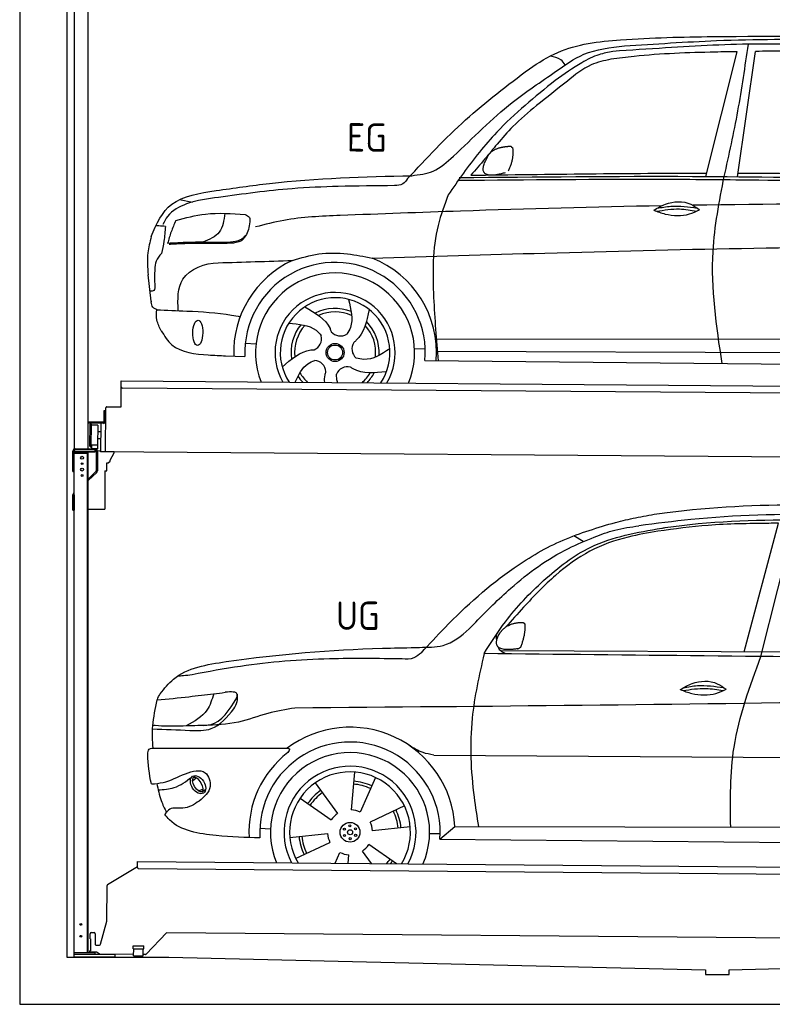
# Model space of a CAD drawing. Header units: millimetres. Extents: x -411 to 6777, y 0 to 6777.
# Tile 1 of 6: x 0 to 3183, y 0 to 4165. Entities that reach past the tile are written whole.
import ezdxf

# ---------------------------------------------------------------- set-up
doc = ezdxf.new("R2010")
doc.units = ezdxf.units.MM
for name, color, linetype, lineweight in [('AM_0', 7, 'Continuous', 50), ('car', 10, 'Continuous', 25), ('Gebäude', 7, 'Continuous', 25), ('Plattform', 7, 'Continuous', 25), ('Ständer hinten', 7, 'Continuous', 25)]:
    doc.layers.add(name, color=color, linetype=linetype, lineweight=lineweight)
doc.styles.get("Standard").update_dxf_attribs({"font": 'ISOCP.SHX'})

# ---------------------------------------------------------------- blocks, each defined once
blk = doc.blocks.new('UG Plattfrom Gl550')
at = {"layer": 'Plattform'}
for p, q in [((371.8, 506.3), (498.1, 583.5)), ((498.1, 578.8), (498.2, 597.8)), ((498.2, 597.8), (498.3, 603.8)), ((498.3, 603.8), (5435.1, 560.7)), ((5429.8, 530.7), (503, 573.7)), ((368.7, 352.3), (369.4, 502.1)), ((342.2, 253.9), (368.7, 352.3)), ((297.4, 276.5), (297.6, 298.5)), ((302.6, 303.5), (314.6, 303.4)), ((319.6, 298.3), (319.2, 255.3)), ((621.4, 302.7), (535.3, 212)), ((5347, 261.5), (621.4, 302.7)), ((297.4, 276.5), (299.7, 276.5)), ((299.7, 276.5), (299.3, 225.5)), ((324.2, 250.3), (337.3, 250.2)), ((296.9, 220.5), (297, 225.5)), ((325.2, 220.3), (296.9, 220.5)), ((299.3, 225.5), (297, 225.5)), ((335.5, 213.3), (328.3, 219.2)), ((481.8, 210.9), (338.6, 212.2)), ((479.6, 234.9), (479.7, 247.9)), ((479.6, 234.9), (524.6, 234.5)), ((479.7, 247.9), (524.7, 247.5)), ((481.8, 204.9), (482.1, 234.9)), ((521.8, 204.6), (522.1, 234.6)), ((531.7, 210.5), (521.8, 210.6)), ((524.6, 234.5), (524.7, 247.5)), ((481.8, 204.9), (521.8, 204.6))]:
    blk.add_line(p, q, dxfattribs=at)
for centre, start, end in [((503.1, 578.7), 179.5, 269.5), ((374.4, 502.1), 121.4261, 179.5), ((302.6, 298.5), 89.5, 179.5), ((314.6, 298.4), 359.5, 89.5), ((324.2, 255.3), 179.5, 269.5), ((337.4, 255.2), 269.5, 344.9258), ((325.1, 215.3), 50.8402, 89.5), ((338.6, 217.2), 230.8402, 269.5), ((531.7, 215.5), 269.5, 316.4902)]:
    blk.add_arc(centre, 5, start, end, dxfattribs=at)
blk = doc.blocks.new('Palette EG Gl550')
at = {"layer": 'Plattform'}
for p, q in [((428.6, 2527), (429.5, 2637)), ((429.5, 2637), (5467.3, 2598)), ((5462.1, 2568), (434.2, 2607)), ((356.5, 2510.3), (356.1, 2464.3)), ((363.5, 2510.2), (356.5, 2510.3)), ((358.1, 2463.3), (358.5, 2510.3)), ((362.6, 2337.5), (363.6, 2522.5)), ((368.6, 2527.5), (428.6, 2527)), ((354.1, 2462.3), (292.8, 2462.8)), ((293.1, 2462.8), (293.1, 2457.8)), ((293.1, 2460.8), (355.1, 2460.3)), ((355.1, 2457.3), (293.1, 2457.8)), ((342.6, 2457.4), (341.7, 2337.7)), ((355.1, 2457.3), (355.1, 2460.3)), ((363.1, 2463.2), (358.1, 2463.3)), ((358.2, 2463.3), (363.1, 2463.2)), ((297.3, 2360.5), (298, 2454.5)), ((302, 2454.5), (301.3, 2360.5)), ((330, 2449.4), (329.3, 2365.2)), ((342.3, 2421.9), (329.8, 2422.3)), ((342.1, 2391.7), (329.5, 2391.8)), ((328.9, 2365), (303.9, 2365)), ((303.9, 2365), (303.9, 2350)), ((328.9, 2365), (303.9, 2365)), ((303.9, 2365), (303.9, 2350)), ((303.9, 2350), (328.9, 2350)), ((328.9, 2350), (303.9, 2350)), ((328.9, 2365), (328.9, 2350)), ((328.9, 2365), (328.9, 2350)), ((5465, 2298), (341.7, 2337.7))]:
    blk.add_line(p, q, dxfattribs=at)
for centre, radius, start, end in [((434.3, 2612), 5, 179.556, 269.556), ((368.6, 2522.5), 5, 89.556, 179.556), ((354.1, 2464.3), 2.01, 269.7445, 359.3674), ((355.1, 2463.3), 3, 269.7663, 359.5554), ((355.1, 2463.3), 6, 269.556, 359.556), ((355.1, 2463.3), 6, 269.5566, 359.5553), ((300, 2454.5), 2, 359.3444, 179.3444), ((302.4, 2450.4), 0.4, 179.3444, 271.7264), ((313.4, 2123.4), 326.8, 87.1681, 91.938), ((329.6, 2449.4), 0.4, 359.3444, 86.9565), ((299.3, 2360.5), 2, 179.3444, 359.3444), ((301.7, 2364.6), 0.4, 86.9623, 179.3444), ((302.7, 2373.3), 8.39, 263.3001, 278.0521), ((328.9, 2365.2), 0.4, 267.6536, 359.3444)]:
    blk.add_arc(centre, radius, start, end, dxfattribs=at)
blk = doc.blocks.new('Car_UG')
at = {"layer": 'car'}
for p, q in [((3119.4, 1502.8), (3258.9, 2083.2)), ((3049.2, 1522.4), (3188.4, 2067.2)), ((2363.9, 1981.2), (2323.3, 2005.3)), ((2018.2, 1516.7), (4071.9, 1528)), ((1686.7, 1072), (1687.1, 1072)), ((1740.1, 1072.2), (3746.7, 1078.5)), ((721.8, 952.1), (736.6, 966.1)), ((723.6, 965.3), (734.1, 974.7)), ((1405.7, 996.9), (1393.6, 837)), ((1495.1, 974.6), (1431.3, 827.5)), ((746.4, 910.7), (765.7, 918.1)), ((761.5, 906.9), (777, 916.6)), ((1240.8, 949.6), (1336.3, 820.8)), ((1176.9, 883.3), (1309.3, 793)), ((1618.4, 855.5), (1474, 786)), ((1008.4, 755), (1053.1, 753.1)), ((1643.8, 766.9), (1484.6, 748.6)), ((1770.2, 716.1), (1832.9, 770.4)), ((1832.9, 770.4), (3642.9, 784.6)), ((1135.4, 716.9), (1294.6, 735.3)), ((1726.3, 740.3), (1771.1, 740.7)), ((1770.2, 716.1), (3701, 717.8)), ((1160.8, 628.4), (1305.2, 697.9)), ((1588.1, 610.3), (1469.9, 690.9)), ((1327.7, 609.9), (1347.9, 656.3)), ((1382.8, 610), (1385.6, 646.8)), ((1482.1, 610.1), (1442.9, 663))]:
    blk.add_line(p, q, dxfattribs=at)
for centre, radius in [((1389.6, 741.9), 41.9), ((1365.7, 754.9), 4.46), ((1389.6, 741.9), 10.7), ((1388.8, 769.1), 4.46), ((1412.8, 756.2), 4.46), ((1366.4, 727.7), 4.46), ((1390.3, 714.8), 4.46), ((1413.5, 729), 4.46)]:
    blk.add_circle(centre, radius, dxfattribs=at)
for centre, radius, start, end in [((1389.8, 742.4), 443.9, 3.6233, 127.5084), ((1389.6, 741.9), 381.5, 356.1115, 184.141), ((1389.6, 741.9), 427.8, 128.5907, 183.5582), ((1389.6, 741.9), 336.7, 337.0019, 203.1531), ((1389.6, 741.9), 279.1, 331.8638, 208.2913), ((1389.6, 741.9), 255.4, 328.9743, 211.1808), ((1389.6, 741.9), 216.3, 125.4485, 146.5251), ((1389.6, 741.9), 204, 65.3726, 86.5671), ((1389.6, 741.9), 216.3, 65.4485, 86.5251), ((1389.6, 741.9), 204, 125.3726, 146.5671), ((1389.6, 741.9), 95.2, 64.034, 87.5844), ((1389.6, 741.9), 204, 5.3726, 26.5671), ((1389.6, 741.9), 216.3, 5.4485, 26.5251), ((1389.6, 741.9), 95.2, 124.034, 147.5844), ((1389.6, 741.9), 95.2, 4.034, 27.5844), ((1389.6, 742), 216.3, 185.4485, 206.5251), ((1389.6, 741.9), 204, 185.3726, 206.5671), ((1389.6, 742), 95.2, 184.034, 207.5844), ((1389.6, 741.9), 95.2, 304.034, 327.5844), ((1389.6, 741.9), 95.2, 244.034, 267.5844), ((1389.6, 741.9), 204, 319.7706, 326.5671), ((1389.6, 741.9), 216.3, 322.4984, 326.5251)]:
    blk.add_arc(centre, radius, start, end, dxfattribs=at)
for centre, major_axis, ratio in [((744.9, 936.4), (23.2, -35.3), 0.641217), ((743.6, 937), (-17.9, 30.2), 0.433194)]:
    blk.add_ellipse(centre, major_axis=major_axis, ratio=ratio, dxfattribs=at)
for points, knots in [([(2673.6, 2101.7), (2688.3, 2103.8), (2892.1, 2133.3), (3240, 2153.3), (3572.3, 2144.1), (3713.5, 2140.2)], [0, 0, 0, 0, 44.363443, 617.827051, 1041.677324, 1041.677324, 1041.677324, 1041.677324]), ([(2499.6, 2064), (2527.6, 2071.1), (2585.2, 2085.6), (2643.6, 2096.2), (2673.6, 2101.7)], [0, 0, 0, 0, 86.602296, 178.13615, 178.13615, 178.13615, 178.13615]), ([(4360.6, 1997.9), (4212.5, 2028.4), (3890.5, 2094.7), (3371.9, 2112.1), (2931.5, 2097.6), (2671.4, 2060.7), (2598.4, 2050.4)], [0, 0, 0, 0, 452.969864, 984.660554, 1551.463157, 1772.575196, 1772.575196, 1772.575196, 1772.575196]), ([(2694.7, 2041.5), (2699.6, 2042.3), (2889.8, 2073.3), (3138.1, 2082), (3380.2, 2085), (3434.7, 2085.7)], [0, 0, 0, 0, 14.958905, 578.066478, 741.647169, 741.647169, 741.647169, 741.647169]), ([(1683.6, 1504.3), (1716, 1540.2), (1835.2, 1672), (2026, 1846.8), (2274, 1995.2), (2424.9, 2041.2), (2499.6, 2064)], [0, 0, 0, 0, 145.246154, 533.109695, 771.486221, 1004.894321, 1004.894321, 1004.894321, 1004.894321]), ([(1948.9, 1503), (1977.4, 1549.1), (2047.5, 1662.6), (2194.7, 1820), (2405.9, 1988.6), (2591.2, 2022.5), (2694.7, 2041.5)], [0, 0, 0, 0, 162.281083, 399.433399, 644.903205, 954.973623, 954.973623, 954.973623, 954.973623]), ([(2410.1, 2001.1), (2438.7, 2012.2), (2499.5, 2035.7), (2564.1, 2045.3), (2598.4, 2050.4)], [0, 0, 0, 0, 91.476949, 195.154815, 195.154815, 195.154815, 195.154815]), ([(3188.4, 2067.2), (3174.9, 2066.9), (3075.5, 2064.8), (2904.7, 2061.4), (2749, 2038.7), (2678.4, 2028.4)], [666.326512, 666.326512, 666.326512, 666.326512, 706.624571, 964.215873, 1178.205668, 1178.205668, 1178.205668, 1178.205668]), ([(1912.1, 1636.5), (1959.9, 1685.6), (2076.7, 1805.6), (2245.6, 1931.2), (2373.5, 1985.5), (2410.1, 2001.1)], [0, 0, 0, 0, 205.645796, 502.611548, 621.944957, 621.944957, 621.944957, 621.944957]), ([(2678.4, 2028.4), (2636.4, 2020.6), (2538.1, 2002.3), (2386.2, 1948.2), (2241.1, 1837.7), (2130.6, 1720.8), (2063.6, 1644.3), (2038.6, 1615.8)], [0, 0, 0, 0, 128.205286, 300.044117, 477.787268, 668.958491, 782.608096, 782.608096, 782.608096, 782.608096]), ([(1657.5, 1526.1), (1663.4, 1526.4), (1702.6, 1528.5), (1788.4, 1525.3), (1864.5, 1585.3), (1903.1, 1626.8), (1912.1, 1636.5)], [0, 0, 0, 0, 17.864769, 117.886459, 248.863247, 288.815655, 288.815655, 288.815655, 288.815655]), ([(581, 1319.9), (598.5, 1341.9), (665.7, 1426.2), (1011.8, 1486.6), (1343.3, 1516.6), (1611.1, 1524.7), (1657.5, 1526.1)], [0, 0, 0, 0, 82.89181, 318.191673, 980.786507, 1119.82356, 1119.82356, 1119.82356, 1119.82356]), ([(1683.6, 1504.3), (1673.7, 1495.6), (1651, 1475.4), (1620.2, 1476.6), (1602.8, 1477.3)], [0, 0, 0, 0, 38.143453, 88.165274, 88.165274, 88.165274, 88.165274]), ([(1948.9, 1503), (1929.3, 1412.2), (1886.1, 1212.1), (1900, 963.5), (1925.5, 812.4), (1932.4, 771.2)], [0, 0, 0, 0, 277.646403, 612.029433, 737.577371, 737.577371, 737.577371, 737.577371]), ([(2040.1, 1502.9), (2032.7, 1506.7), (2018.7, 1513.7), (2010.9, 1525.5), (2008.3, 1531.9)], [0, 0, 0, 0, 23.95332, 45.454919, 45.454919, 45.454919, 45.454919]), ([(2999.2, 779.6), (2996.6, 893.4), (2990.8, 1141.6), (3074.2, 1376), (3119.4, 1502.8)], [0, 0, 0, 0, 338.772014, 738.643609, 738.643609, 738.643609, 738.643609]), ([(1602.8, 1477.3), (1500.3, 1477.6), (1272, 1478.3), (974.5, 1452.7), (783, 1414.7), (715, 1401.3)], [0, 0, 0, 0, 307.290604, 684.949059, 892.925798, 892.925798, 892.925798, 892.925798]), ([(715, 1401.3), (702.8, 1399.4), (682.4, 1396.2), (661.8, 1395), (653.6, 1394.5)], [0, 0, 0, 0, 36.94927, 61.79219, 61.79219, 61.79219, 61.79219]), ([(2780.2, 1359.4), (2796.1, 1369.2), (2842.3, 1397.6), (2920.7, 1401), (2961.8, 1371.5), (2973.8, 1362.9)], [0, 0, 0, 0, 56.386158, 162.852709, 206.792536, 206.792536, 206.792536, 206.792536]), ([(2793.8, 1367.6), (2813.3, 1371.6), (2869.7, 1382.1), (2927, 1374.8), (2964.4, 1369.6)], [7.57653, 7.57653, 7.57653, 7.57653, 52.544532, 137.659237, 137.659237, 137.659237, 137.659237]), ([(905, 1306), (906.1, 1310.7), (911.9, 1334), (880.5, 1330.9), (855.5, 1328.4)], [0, 0, 0, 0, 13.096912, 65.411115, 65.411115, 65.411115, 65.411115]), ([(2780.2, 1359.4), (2796.2, 1353.4), (2844.4, 1336.4), (2915.2, 1334.3), (2959.9, 1356.1), (2973.8, 1362.9)], [5.208578, 5.208578, 5.208578, 5.208578, 44.198582, 121.455021, 156.55166, 156.55166, 156.55166, 156.55166]), ([(2791.9, 1355.2), (2824.2, 1360.6), (2880.8, 1370.1), (2937.3, 1361.2), (2961.4, 1356.9)], [0, 0, 0, 0, 73.878693, 129.282646, 129.282646, 129.282646, 129.282646]), ([(553.4, 1089.4), (549.9, 1120.8), (547.7, 1189.3), (561.5, 1256.9), (568.9, 1293.5)], [233.087768, 233.087768, 233.087768, 233.087768, 327.386109, 438.943239, 438.943239, 438.943239, 438.943239]), ([(568.9, 1293.5), (613.6, 1298.3), (693.2, 1306.7), (772.5, 1317.5), (807.3, 1322.2)], [0, 0, 0, 0, 134.722083, 240.148268, 240.148268, 240.148268, 240.148268]), ([(568.9, 1293.5), (569, 1293.9), (571, 1303.4), (576.1, 1311.8), (581, 1319.9)], [0, 0, 0, 0, 1.13726, 29.051294, 29.051294, 29.051294, 29.051294]), ([(807.3, 1322.2), (800.1, 1297.4), (782.2, 1236.2), (725.9, 1203.7), (692.4, 1184.4)], [0, 0, 0, 0, 75.006289, 185.501988, 185.501988, 185.501988, 185.501988]), ([(766.1, 1187.6), (775.3, 1188.3), (838.7, 1193.2), (874.5, 1254), (905, 1306)], [0, 0, 0, 0, 27.186628, 187.736759, 187.736759, 187.736759, 187.736759]), ([(893.3, 1258.9), (898.7, 1268.9), (909.3, 1288.1), (908.2, 1310.1), (907.7, 1320.6)], [0, 0, 0, 0, 33.373471, 64.521028, 64.521028, 64.521028, 64.521028]), ([(4890.6, 1288.6), (4777.2, 1299.9), (4524.7, 1325.1), (4086.9, 1331.2), (2954.4, 1298.1), (1961.1, 1279.8), (1151.4, 1264.8)], [0, 0, 0, 0, 341.879851, 760.963773, 1312.001547, 3741.308129, 3741.308129, 3741.308129, 3741.308129]), ([(550.5, 1170.6), (602.3, 1169.1), (683.6, 1166.7), (816, 1163.2), (864.7, 1223.5), (893.3, 1258.9)], [0, 0, 0, 0, 158.046902, 247.919639, 375.430208, 375.430208, 375.430208, 375.430208]), ([(1151.4, 1264.8), (1112.9, 1258.3), (1031.9, 1244.5), (908.8, 1194.3), (815.8, 1189.9), (766.1, 1187.6)], [0, 0, 0, 0, 117.033337, 246.052945, 394.183881, 394.183881, 394.183881, 394.183881]), ([(766.1, 1187.6), (733.2, 1186.1), (665.1, 1182.9), (593.3, 1181.8), (554.8, 1185), (551.4, 1185.2)], [0, 0, 0, 0, 98.913306, 204.443634, 214.852043, 214.852043, 214.852043, 214.852043]), ([(530.6, 1062.9), (531.2, 1071), (532, 1081.5), (543.6, 1089.6), (549.7, 1089.5), (553.4, 1089.4)], [0, 0, 0, 0, 22.369619, 29.273836, 40.160281, 40.160281, 40.160281, 40.160281]), ([(553.4, 1089.4), (615.4, 1090), (826.6, 1091.9), (1037.8, 1093.8), (1119.5, 1094.5)], [24.694283, 24.694283, 24.694283, 24.694283, 210.588534, 658.29544, 658.29544, 658.29544, 658.29544]), ([(1119.5, 1094.5), (1123.9, 1094), (1135.3, 1092.6), (1127.5, 1082.5), (1122.8, 1076.3)], [0, 0, 0, 0, 10.752795, 27.576977, 27.576977, 27.576977, 27.576977]), ([(1740.1, 1072.2), (1724.8, 1074.7), (1686.2, 1081), (1652.7, 1101.6), (1632.5, 1114.1)], [0, 0, 0, 0, 45.939522, 116.435962, 116.435962, 116.435962, 116.435962]), ([(547.6, 937.7), (564.6, 939.3), (615.7, 944.2), (679.2, 981.7), (778.3, 1010.2), (809.5, 918), (771.3, 885.5), (750.3, 867.6)], [0, 0, 0, 0, 50.161126, 151.683964, 234.294042, 296.871295, 373.222701, 373.222701, 373.222701, 373.222701]), ([(576.5, 912.7), (599.7, 914.5), (652.2, 918.4), (694.4, 950.6), (718, 968.6)], [0, 0, 0, 0, 68.191309, 155.020743, 155.020743, 155.020743, 155.020743]), ([(570.5, 940.1), (575.7, 915.7), (584.8, 873.3), (604.1, 834.6), (612.3, 818.2)], [0, 0, 0, 0, 74.615031, 129.277415, 129.277415, 129.277415, 129.277415]), ([(750.3, 867.6), (729, 853), (691.8, 827.7), (629.6, 843), (612, 818.1), (605.8, 809.3)], [0, 0, 0, 0, 75.158891, 131.059011, 161.208919, 161.208919, 161.208919, 161.208919]), ([(1009.1, 714.4), (948.8, 715.2), (819.4, 718.6), (662.4, 741.7), (611.9, 801), (605.8, 809.3)], [46.114962, 46.114962, 46.114962, 46.114962, 230.839937, 438.448503, 469.89769, 469.89769, 469.89769, 469.89769])]:
    blk.add_open_spline(points, degree=3, knots=knots, dxfattribs=at)
for points, degree in [([(2012.7, 1587.1), (2028.9, 1617.5), (2071.5, 1632)], 2), ([(2071.5, 1632), (2100.1, 1638), (2113, 1636.9)], 2), ([(2103.7, 1532.7), (2124.6, 1585.9), (2121.6, 1630.8)], 2), ([(2113, 1636.9), (2119.1, 1630.9), (2121.6, 1630.8)], 2), ([(2001.9, 1560.2), (2001.1, 1568), (2000.7, 1576.3), (2000.3, 1584.5)], 3), ([(2090.2, 1524.9), (1968.2, 1505.1), (2012.7, 1587.1)], 2), ([(3811.9, 1502.7), (3190.9, 1502.8), (2569.9, 1502.9), (1948.9, 1503)], 3), ([(2090.2, 1524.9), (2096.2, 1526.7), (2103.7, 1532.7)], 2), ([(807.3, 1322.2), (823.4, 1324.3), (839.4, 1326.3), (855.5, 1328.4)], 3), ([(547.6, 937.7), (537.8, 978.4), (533.7, 1020.6), (530.6, 1062.9)], 3)]:
    blk.add_open_spline(points, degree=degree, dxfattribs=at)
blk = doc.blocks.new('Car_EG')
at = {"layer": 'car'}
for p, q in [((2875.2, 3524.3), (3003.7, 4053.2)), ((3009.1, 3524.3), (3080.6, 4054.9)), ((650.1, 3409.4), (704.7, 3399.4)), ((533.2, 2978.2), (519.7, 3089.3)), ((1740.1, 2829.3), (3605.4, 2840.6)), ((932.7, 2803.9), (977.7, 2801.1)), ((849.8, 2750.1), (931.5, 2747.9)), ((1648.3, 2786.5), (1693.5, 2786.2)), ((1741.4, 2775.9), (3599.4, 2783.6)), ((1692.6, 2736), (3649.8, 2732.3))]:
    blk.add_line(p, q, dxfattribs=at)
for radius in [38.2, 31.6]:
    blk.add_circle((1312.5, 2767.5), radius, dxfattribs=at)
for centre, radius, start, end in [((1312.4, 2767.4), 429, 355.78, 69.0419), ((1312.4, 2767.4), 429, 115.3257, 182.2892), ((1312.5, 2767.5), 381.5, 355.2633, 182.9357), ((1312.4, 2767.4), 336.4, 337.7896, 202.2104), ((1312.4, 2767.4), 254, 329.958, 210.042), ((1312.5, 2767.5), 231.9, 326.7412, 213.2588), ((1312.5, 2767.5), 186.2, 69.0353, 117.173), ((1312.5, 2767.5), 171.5, 66.3622, 114.5079), ((1312.5, 2767.5), 186.2, 141.0346, 189.1631), ((1312.5, 2767.5), 171.5, 138.3625, 186.4977), ((1312.5, 2767.5), 171.5, 354.349, 42.5022), ((1312.5, 2767.5), 186.2, 357.0232, 45.1683), ((1202.6, 2826.3), 52.3, 293.4441, 13.2029), ((1334.5, 2890.1), 52.3, 221.4441, 301.2029), ((1435.9, 2784.4), 52.3, 149.4441, 229.2029), ((1222.5, 2681.2), 52.3, 5.4441, 85.2029), ((1366.7, 2655.2), 52.3, 77.4441, 157.2029), ((1312.5, 2767.5), 186.2, 213.0221, 223.0725), ((1312.5, 2767.5), 171.5, 210.3494, 227.8612), ((1312.5, 2767.5), 171.5, 312.1388, 330.4884), ((1312.5, 2767.5), 186.2, 316.9275, 333.1555)]:
    blk.add_arc(centre, radius, start, end, dxfattribs=at)
blk.add_ellipse((731.1, 2846.1), major_axis=(-0.6, -53.8), ratio=0.38902, dxfattribs=at)
for points, knots in [([(2900.3, 4116.6), (3161.5, 4120.3), (3627.9, 4126.8), (4092.8, 4089.6), (4297.4, 4073.3)], [0, 0, 0, 0, 783.131876, 1398.451598, 1398.451598, 1398.451598, 1398.451598]), ([(2124.7, 3974.1), (2163.6, 3999.7), (2278.5, 4075.3), (2551.5, 4107.8), (2770.7, 4113.4), (2900.3, 4116.6)], [0, 0, 0, 0, 138.416977, 409.239574, 800.634472, 800.634472, 800.634472, 800.634472]), ([(3390.8, 4082.7), (3294.1, 4085.1), (3063.7, 4090.8), (2759.4, 4071.2), (2551.9, 4055.9), (2477.8, 4050.4)], [0, 0, 0, 0, 289.925788, 691.034976, 914.075582, 914.075582, 914.075582, 914.075582]), ([(2525.7, 4073.5), (2655.7, 4083.3), (2948.7, 4105.4), (3421.7, 4111.7), (3823.6, 4083.3), (4067.4, 4067.8), (4125.1, 4061)], [0, 0, 0, 0, 391.04113, 881.651907, 1416.366113, 1602.404452, 1602.404452, 1602.404452, 1602.404452]), ([(2952.3, 3524.3), (2972.1, 3616.8), (3011.8, 3802.5), (3037.2, 3990.7), (3050.1, 4085.3)], [0, 0, 0, 0, 283.470666, 569.579509, 569.579509, 569.579509, 569.579509]), ([(1631.1, 3518), (1662.2, 3522), (1729.3, 3530.6), (1865.6, 3654.8), (2017.9, 3814.9), (2212.7, 3944.9), (2360.2, 4054.2), (2466.6, 4066.6), (2525.7, 4073.5)], [0, 0, 0, 0, 92.088496, 198.244431, 535.20583, 761.03899, 900.746615, 1075.694159, 1075.694159, 1075.694159, 1075.694159]), ([(2477.8, 4050.4), (2457.8, 4046.3), (2411.6, 4036.9), (2329.1, 3994.1), (2271.2, 3951.9), (2234.9, 3925.3)], [0, 0, 0, 0, 61.035564, 140.794883, 275.952712, 275.952712, 275.952712, 275.952712]), ([(3003.7, 4053.2), (2972.4, 4052.4), (2826.8, 4048.6), (2648, 4041), (2501.9, 4021.5), (2469.3, 4017.2)], [197.256536, 197.256536, 197.256536, 197.256536, 291.063452, 634.28515, 733.122134, 733.122134, 733.122134, 733.122134]), ([(2469.3, 4017.2), (2440.8, 4010.6), (2372.4, 3994.7), (2274, 3913.3), (2199.7, 3853.4), (2156.8, 3818.9)], [0, 0, 0, 0, 86.597787, 208.561469, 374.433345, 374.433345, 374.433345, 374.433345]), ([(2275.6, 3991.3), (2270.2, 3999.3), (2255.5, 4020.9), (2228.9, 4025.3), (2212.1, 4028.1)], [0, 0, 0, 0, 27.928882, 76.157533, 76.157533, 76.157533, 76.157533]), ([(1613.6, 3505.6), (1692.4, 3591.3), (1849.3, 3762.2), (2033.2, 3903.6), (2124.7, 3974.1)], [0, 0, 0, 0, 348.504368, 694.469057, 694.469057, 694.469057, 694.469057]), ([(2234.9, 3925.3), (2149.1, 3855.2), (2005.5, 3737.8), (1869.8, 3560.9), (1806.7, 3469), (1785.8, 3438.5)], [0, 0, 0, 0, 330.81645, 554.406323, 665.421108, 665.421108, 665.421108, 665.421108]), ([(2156.8, 3818.9), (2122.5, 3790.1), (2062.6, 3739.8), (1994.9, 3659.1), (1937.7, 3588.7), (1900.6, 3544.9), (1881, 3521.8)], [0, 0, 0, 0, 134.354018, 233.932561, 315.374508, 406.281998, 406.281998, 406.281998, 406.281998]), ([(804.3, 3448.3), (879.3, 3459.9), (1153, 3502.3), (1429.9, 3512.2), (1631.1, 3518)], [0, 0, 0, 0, 227.568723, 830.29912, 830.29912, 830.29912, 830.29912]), ([(1613.6, 3505.6), (1607.4, 3496.8), (1594, 3478), (1570.7, 3476.2), (1558.3, 3475.3)], [0, 0, 0, 0, 30.757615, 66.116724, 66.116724, 66.116724, 66.116724]), ([(1828.3, 3500), (2122.3, 3504.9), (2545.8, 3511.9), (3368.1, 3512), (3896.2, 3500.9), (4294.8, 3492.6)], [0, 0, 0, 0, 882.102268, 1270.770708, 2466.750946, 2466.750946, 2466.750946, 2466.750946]), ([(1832, 3511.3), (2160.6, 3517.2), (3012.5, 3532.6), (3864.4, 3515), (4387.7, 3504.1)], [0, 0, 0, 0, 985.739727, 2555.887054, 2555.887054, 2555.887054, 2555.887054]), ([(2949.4, 2733.6), (2924.7, 2891.9), (2883.6, 3156.6), (2932.6, 3418.9), (2952.3, 3524.3)], [0, 0, 0, 0, 475.917648, 795.663342, 795.663342, 795.663342, 795.663342]), ([(1558.3, 3475.3), (1478.9, 3474), (1334.5, 3471.6), (1085.7, 3459.2), (917.8, 3434.8), (814.3, 3419.8)], [0, 0, 0, 0, 238.01557, 433.396453, 746.784674, 746.784674, 746.784674, 746.784674]), ([(531.5, 3251.6), (551.7, 3307.2), (605.6, 3416.9), (734.4, 3437.3), (804.3, 3448.3)], [67.561551, 67.561551, 67.561551, 67.561551, 233.573658, 430.399521, 430.399521, 430.399521, 430.399521]), ([(814.3, 3419.8), (768.9, 3413.7), (692, 3403.3), (606.4, 3356.3), (586.2, 3315.7), (580.4, 3303.9)], [0, 0, 0, 0, 137.99626, 233.728897, 272.771125, 272.771125, 272.771125, 272.771125]), ([(1785.8, 3438.5), (1770.1, 3395.5), (1719.4, 3256.3), (1723.3, 3014.4), (1740.4, 2824.5), (1748.4, 2735.8)], [0, 0, 0, 0, 136.633435, 442.372192, 710.487643, 710.487643, 710.487643, 710.487643]), ([(2655.3, 3379.7), (2671.3, 3389.6), (2717.4, 3417.9), (2795.8, 3421.4), (2836.9, 3391.9), (2848.9, 3383.3)], [0, 0, 0, 0, 56.386158, 162.852709, 206.792536, 206.792536, 206.792536, 206.792536]), ([(2688.8, 3398.9), (2405.3, 3391.5), (1952.2, 3375.3), (1499.4, 3355), (1329.9, 3347.4)], [1993.331731, 1993.331731, 1993.331731, 1993.331731, 2843.912796, 3352.993084, 3352.993084, 3352.993084, 3352.993084]), ([(2655.3, 3379.7), (2671.3, 3373.8), (2719.5, 3356.8), (2790.3, 3354.7), (2835, 3376.5), (2848.9, 3383.3)], [5.208578, 5.208578, 5.208578, 5.208578, 44.198582, 121.455021, 156.55166, 156.55166, 156.55166, 156.55166]), ([(2667, 3375.6), (2699.4, 3381), (2756, 3390.4), (2812.4, 3381.6), (2836.6, 3377.3)], [0, 0, 0, 0, 73.878693, 129.282646, 129.282646, 129.282646, 129.282646]), ([(2668.9, 3388), (2688.4, 3391.9), (2744.8, 3402.5), (2802.1, 3395.2), (2839.6, 3390)], [7.57653, 7.57653, 7.57653, 7.57653, 52.544532, 137.659237, 137.659237, 137.659237, 137.659237]), ([(634.7, 3320.6), (676.1, 3332), (771.9, 3358.6), (871.3, 3352), (927.7, 3348.2)], [0, 0, 0, 0, 128.068451, 296.209187, 296.209187, 296.209187, 296.209187]), ([(841.4, 3352.6), (837.8, 3323.2), (830.4, 3264.5), (776.2, 3241), (749.1, 3229.2)], [0, 0, 0, 0, 82.469489, 164.871029, 164.871029, 164.871029, 164.871029]), ([(927.7, 3348.2), (935, 3345.1), (948.9, 3339.1), (947.7, 3324.2), (947.1, 3317.2)], [0, 0, 0, 0, 21.276303, 40.575349, 40.575349, 40.575349, 40.575349]), ([(1329.9, 3347.4), (1249.6, 3343.4), (1128.4, 3337.4), (1011.4, 3306.6), (972, 3296.2)], [0, 0, 0, 0, 240.25843, 362.37059, 362.37059, 362.37059, 362.37059]), ([(590.9, 3295.2), (581.8, 3296), (568.2, 3297.1), (554.6, 3297.4), (550.1, 3297.5)], [0, 0, 0, 0, 27.361498, 40.86311, 40.86311, 40.86311, 40.86311]), ([(590.9, 3295.2), (589.3, 3274.3), (586.4, 3235.8), (578.6, 3198.1), (575, 3180.9)], [0, 0, 0, 0, 62.962155, 115.550095, 115.550095, 115.550095, 115.550095]), ([(634.7, 3320.6), (627.8, 3304.6), (614.1, 3273), (605.2, 3239.8), (600.8, 3223.3)], [0, 0, 0, 0, 52.081574, 103.113227, 103.113227, 103.113227, 103.113227]), ([(947.1, 3317.2), (944.4, 3295.6), (940.5, 3264.6), (904.5, 3236), (861.7, 3228.5), (828.5, 3228.8), (809.4, 3229)], [0, 0, 0, 0, 61.688141, 88.915796, 131.377114, 188.888446, 188.888446, 188.888446, 188.888446]), ([(531.5, 3251.6), (525.6, 3228.7), (511.9, 3175.4), (516.1, 3120.6), (519.7, 3089.3)], [0, 0, 0, 0, 70.489124, 164.038385, 164.038385, 164.038385, 164.038385]), ([(929.1, 3258.1), (925.2, 3250.6), (918, 3236.9), (898.8, 3230.7), (882.5, 3227.1), (867.4, 3226.2), (856.7, 3225.7), (851.8, 3225.4)], [0, 0, 0, 0, 24.299806, 44.374389, 57.433548, 74.613131, 89.537932, 89.537932, 89.537932, 89.537932]), ([(809.4, 3229), (768.7, 3229.3), (699.1, 3229.8), (629.7, 3225.2), (600.8, 3223.3)], [0, 0, 0, 0, 121.811128, 208.751004, 208.751004, 208.751004, 208.751004]), ([(629.2, 3220.6), (625.6, 3220.4), (618.5, 3220), (611.4, 3219.5), (607.9, 3219.2)], [0, 0, 0, 0, 10.705348, 21.344027, 21.344027, 21.344027, 21.344027]), ([(851.8, 3225.4), (827.5, 3225.2), (777.9, 3224.7), (715, 3224.6), (665.1, 3222.2), (640.5, 3221.1), (629.2, 3220.6)], [0, 0, 0, 0, 72.676028, 148.847009, 188.713602, 222.633888, 222.633888, 222.633888, 222.633888]), ([(1465.9, 3168.1), (1709.3, 3177.3), (2507.2, 3206.9), (3506.4, 3239.1), (4262.2, 3231.5), (4463.2, 3229.4)], [651.356687, 651.356687, 651.356687, 651.356687, 1382.168851, 3046.715693, 3649.598352, 3649.598352, 3649.598352, 3649.598352]), ([(575, 3180.9), (566.1, 3170.5), (549.1, 3150.6), (547.7, 3124.5), (547.1, 3112.1)], [0, 0, 0, 0, 39.820875, 76.149862, 76.149862, 76.149862, 76.149862]), ([(1128.9, 3155.2), (1165.6, 3166.7), (1241.2, 3190.4), (1356.9, 3188.7), (1431.3, 3174.6), (1465.9, 3168.1)], [0, 0, 0, 0, 114.625588, 236.419766, 341.954275, 341.954275, 341.954275, 341.954275]), ([(647.6, 2939.3), (645.4, 2987.9), (640.5, 3095.8), (760.2, 3143.2), (815, 3143.1)], [0, 0, 0, 0, 134.846457, 299.405554, 299.405554, 299.405554, 299.405554]), ([(547.1, 3112.1), (546.3, 3093.7), (545.1, 3066.9), (550.6, 3021.5), (534, 3021.2), (528, 3021.1)], [0, 0, 0, 0, 60.515449, 88.47232, 104.289332, 104.289332, 104.289332, 104.289332]), ([(556.9, 2942.8), (550.7, 2945.5), (536.8, 2951.5), (534.8, 2966.7), (533.6, 2975.1)], [0, 0, 0, 0, 19.140318, 42.478009, 42.478009, 42.478009, 42.478009]), ([(1182.8, 2959.8), (1227, 2934.6), (1275.8, 2906.8), (1293.8, 2860), (1295.3, 2855.5)], [0, 0, 0, 0, 140.862207, 155.3883, 155.3883, 155.3883, 155.3883]), ([(1367.7, 2992.7), (1378.2, 2950.9), (1391.5, 2897.5), (1367.9, 2854.5), (1361.6, 2845.4)], [0, 0, 0, 0, 119.179133, 152.546972, 152.546972, 152.546972, 152.546972]), ([(576.6, 2853.6), (569, 2868.5), (554.6, 2896.7), (556.2, 2928.1), (556.9, 2942.8)], [0, 0, 0, 0, 49.34423, 92.772447, 92.772447, 92.772447, 92.772447]), ([(556.9, 2942.8), (599.1, 2941.2), (704.8, 2937.1), (823.4, 2932.4), (897.8, 2918.2), (909.8, 2915.7)], [0, 0, 0, 0, 126.842835, 317.453829, 354.349286, 354.349286, 354.349286, 354.349286]), ([(1455.3, 2950.1), (1445, 2900.3), (1433.6, 2845.3), (1394.7, 2813.7), (1390.9, 2810.9)], [0, 0, 0, 0, 140.862207, 155.444261, 155.444261, 155.444261, 155.444261]), ([(1115.3, 2889.6), (1158.2, 2886.7), (1213.2, 2882.8), (1246.8, 2847), (1253.5, 2838.2)], [0, 0, 0, 0, 119.179133, 152.627431, 152.627431, 152.627431, 152.627431]), ([(576.6, 2853.6), (590.3, 2831.9), (633.3, 2763.9), (749.3, 2753.7), (825.7, 2750.9), (849.8, 2750.1)], [0, 0, 0, 0, 74.559643, 234.06367, 307.600106, 307.600106, 307.600106, 307.600106]), ([(1089.4, 2703.6), (1127.1, 2737.8), (1168.6, 2775.6), (1218.7, 2778.4), (1223.4, 2778.4)], [0, 0, 0, 0, 140.862207, 155.442461, 155.442461, 155.442461, 155.442461]), ([(1543.7, 2784.4), (1507.9, 2760.9), (1462.4, 2731), (1412.4, 2742.4), (1401.8, 2744.8)], [0, 0, 0, 0, 119.179133, 151.2485, 151.2485, 151.2485, 151.2485]), ([(1144.5, 2640.3), (1158, 2672.1), (1178.6, 2711.8), (1216.5, 2729.6), (1226.9, 2733.3)], [22.572369, 22.572369, 22.572369, 22.572369, 119.179133, 152.616634, 152.616634, 152.616634, 152.616634]), ([(1269.5, 2640.3), (1268.5, 2651.1), (1269.1, 2666.5), (1273.1, 2681.7), (1274.6, 2686.2)], [106.941313, 106.941313, 106.941313, 106.941313, 140.862207, 155.531654, 155.531654, 155.531654, 155.531654]), ([(1324.2, 2640.3), (1323.8, 2641.4), (1320.6, 2652.6), (1319.5, 2664.7), (1318.5, 2675.5)], [115.456701, 115.456701, 115.456701, 115.456701, 119.179133, 151.284708, 151.284708, 151.284708, 151.284708]), ([(1530.3, 2688), (1479.8, 2682.4), (1423.9, 2676.2), (1381.8, 2703.5), (1377.9, 2706.3)], [0, 0, 0, 0, 140.862207, 155.53262, 155.53262, 155.53262, 155.53262])]:
    blk.add_open_spline(points, degree=3, knots=knots, dxfattribs=at)
for points, degree in [([(3200.9, 4057.3), (3160.8, 4056.6), (3120.7, 4055.8), (3080.6, 4054.9)], 3), ([(1948.7, 3595.6), (1961.9, 3629.7), (2007.5, 3640.5)], 2), ([(2007.5, 3640.5), (2036.1, 3646.5), (2049.1, 3645.4)], 2), ([(2039.7, 3541.2), (2064.6, 3592.4), (2057.6, 3639.3)], 2), ([(2049.1, 3645.4), (2055.2, 3639.4), (2057.6, 3639.3)], 2), ([(2026.2, 3533.4), (1894.5, 3494.2), (1948.7, 3595.6)], 2), ([(3011.2, 3539.7), (3321.5, 3541.5), (3631.9, 3539.6), (3942.2, 3535.3)], 3), ([(1881, 3521.8), (2213.5, 3528.8), (2546.1, 3535.7), (2878.7, 3538.7)], 3), ([(3766.7, 3412), (3451.2, 3413.3), (3135.6, 3409.5), (2820.1, 3402.2)], 3), ([(815, 3143.1), (919.7, 3147.2), (1024.3, 3151.2), (1128.9, 3155.2)], 3), ([(533.2, 2978.2), (533.3, 2977.1), (533.5, 2976.1), (533.6, 2975.1)], 3), ([(1000.7, 2893.9), (1000.7, 2893.9), (1000.7, 2893.9), (1000.7, 2893.9)], 3)]:
    blk.add_open_spline(points, degree=degree, dxfattribs=at)
blk.add_text('EG', height=120).set_placement((1355.2, 3618))
blk = doc.blocks.new('Gebäude_365_GT215')
at = {"layer": 'Gebäude'}
for p, q in [((0, 6200.6), (0, 0)), ((200, 6000), (200, 200)), ((200, 200), (630.1, 200)), ((630.1, 200), (2900, 146.1)), ((3000, 146.1), (5231.6, 200)), ((2900, 146.1), (2900, 126.1)), ((2900, 126.1), (3000, 126.1)), ((3000, 126.1), (3000, 146.1)), ((0, 0), (5900, 0))]:
    blk.add_line(p, q, dxfattribs=at)
blk = doc.blocks.new('Ständer_hinten_GT215')
at = {"layer": 'Ständer hinten'}
for p, q in [((225, 2254), (225, 2340)), ((230, 200), (230, 2340)), ((319, 2337), (230, 2337)), ((235, 2350), (319, 2350)), ((319, 2345), (235, 2345)), ((290, 218), (290, 2337)), ((319, 2337), (319, 2345)), ((324, 2340), (324, 2257.2)), ((329, 2340), (328.9, 2257.1)), ((341.8, 2339.5), (329, 2340.6)), ((341.8, 2337.7), (341.8, 2339.5)), ((399.8, 2337.2), (341.8, 2337.7)), ((383, 2301.9), (399.7, 2332.7)), ((399.7, 2332.7), (399.8, 2337.2)), ((230, 2332), (290, 2332)), ((285, 2332), (285, 218)), ((374, 2290.5), (382.9, 2297.4)), ((382.9, 2297.4), (383, 2297.8)), ((383, 2297.8), (383, 2301.9)), ((225, 2254), (230, 2254)), ((290, 2222.1), (322.5, 2253.6)), ((325.9, 2250), (290, 2215.2)), ((360, 2256.3), (369, 2257)), ((360, 2256.3), (360, 2094)), ((369, 2257), (369, 2290.5)), ((369, 2290.5), (374, 2290.5)), ((230, 2154.9), (225, 2154.9)), ((225, 2090), (225, 2154.9)), ((228.1, 2162.1), (230, 2164)), ((230, 2154.9), (230, 2090)), ((225, 2090), (230, 2090)), ((290, 2094), (360, 2094)), ((319, 218), (230, 218)), ((404, 210), (230, 210)), ((319, 210), (319, 218)), ((404, 200), (404, 210)), ((404, 200), (230, 200))]:
    blk.add_line(p, q, dxfattribs=at)
for centre, radius in [((264, 2312), 6.5), ((264, 2262), 6.5), ((264, 2287), 3.7), ((264, 2237), 3.7), ((258.6, 338), 3.7), ((258.6, 288), 3.7)]:
    blk.add_circle(centre, radius, dxfattribs=at)
for centre, radius, start, end in [((235, 2340), 10, 90, 180), ((235, 2340), 5, 90, 180), ((319, 2340), 10, 0.0086, 89.9915), ((319, 2340), 5, 0, 90), ((319, 2257.2), 5, 314.0428, 0), ((318.9, 2257.1), 10, 314.1186, 0), ((235, 2154.9), 10, 134.1186, 180)]:
    blk.add_arc(centre, radius, start, end, dxfattribs=at)
blk = doc.blocks.new('Ständer hinten')
at = {"layer": 'Ständer hinten'}
for p, q in [((229.9, 5362), (229.9, 2348.6)), ((229.9, 5362), (289.9, 5362)), ((289.9, 2350), (289.9, 5362)), ((289.9, 5242), (312.9, 5242)), ((312.9, 5242), (312.9, 4890.7)), ((312.9, 4800.8), (312.9, 4742)), ((289.9, 4742), (312.9, 4742)), ((230, 2340), (230, 2337)), ((230, 2337), (318.9, 2337)), ((318.9, 2345), (235, 2345)), ((318.9, 2345), (318.9, 2337))]:
    blk.add_line(p, q, dxfattribs=at)

msp = doc.modelspace()

# ---------------------------------------------------------------- block references
at = {"layer": 'AM_0'}
for name, rotation in [('Car_EG', 359.5559561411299), ('Car_UG', 359.4224719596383)]:
    msp.add_blockref(name, (0, 0), dxfattribs=dict(at, rotation=rotation))
at = {"layer": 'Gebäude'}
msp.add_blockref('Gebäude_365_GT215', (0, 0), dxfattribs=at)
at = {"layer": 'Plattform'}
for name in ['Palette EG Gl550', 'UG Plattfrom Gl550']:
    msp.add_blockref(name, (0, 0), dxfattribs=at)
at = {"layer": 'Ständer hinten'}
for name in ['Ständer hinten', 'Ständer_hinten_GT215']:
    msp.add_blockref(name, (0, 0), dxfattribs=at)

# ---------------------------------------------------------------- texts
msp.add_text('UG', height=120).set_placement((1337.66, 1583.58))

doc.saveas('drawing.dxf')
